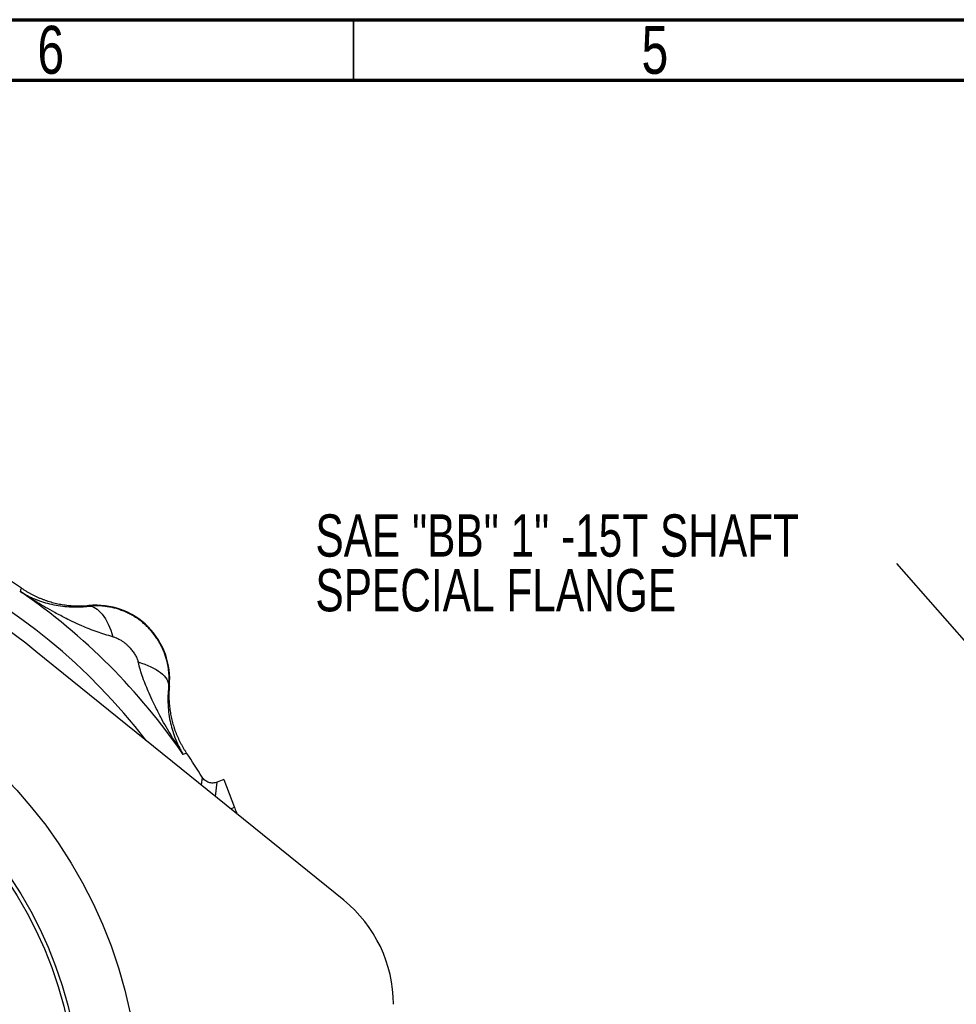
# Model space of a CAD drawing. Header units: inches. Extents: x 0.6 to 16.3, y 0.2 to 11.5.
# Tile 8 of 18: x 5.4 to 8.5, y 8.3 to 11.5. Entities that reach past the tile are written whole.
import ezdxf

# ---------------------------------------------------------------- set-up
doc = ezdxf.new("R2010")
doc.units = ezdxf.units.IN
doc.header["$MEASUREMENT"] = 0
doc.styles.add('SLDTEXTSTYLE0', font='TXT', dxfattribs={"width": 0.75})
doc.dimstyles.new('SLDDIMSTYLE3', dxfattribs={"dimtxt": 0.18, "dimasz": 0.14, "dimexe": 0, "dimexo": 0.0625, "dimgap": 0, "dimtad": 0, "dimtih": 1, "dimtoh": 1, "dimdec": 0, "dimrnd": 1e-09, "dimzin": 0, "dimdsep": 46, "dimtxsty": 'Standard', "dimsah": 1, "dimcen": 0.09, "dimadec": 0, "dimazin": 0, "dimtfac": 0.14, "dimtdec": 0, "dimtofl": 0, "dimtmove": 0, "dimatfit": 3, "dimfxl": 0, "dimfrac": 2, "dimtolj": 1, "dimtzin": 0, "dimarcsym": 0})

# ---------------------------------------------------------------- blocks, each defined once
blk = doc.blocks.new('SW_NOTE_0_2')
at = {"color": 0, "linetype": 'Continuous', "lineweight": 0, "char_height": 0.137795, "attachment_point": 1, "style": 'SLDTEXTSTYLE0'}
for s, insert in [('SAE "BB" 1" -15T SHAFT', (-1.8948, 0.1605)), ('SPECIAL FLANGE', (-1.8948, -0.0177))]:
    blk.add_mtext(s, dxfattribs=dict(at, insert=insert))

msp = doc.modelspace()

# ---------------------------------------------------------------- linework, layer by layer
at = {"color": 7, "linetype": 'Continuous', "lineweight": 70}
for p, q in [((0.5906, 11.4961), (16.3386, 11.4961)), ((0.7874, 11.2992), (16.1417, 11.2992))]:
    msp.add_line(p, q, dxfattribs=at)
at = {"color": 7, "linetype": 'Continuous', "lineweight": 35}
msp.add_line((6.4961, 11.2992), (6.4961, 11.4961), dxfattribs=at)
at = {"color": 7, "linetype": 'Continuous', "lineweight": 25}
for p, q in [((5.4113, 9.6324), (5.413, 9.6381)), ((5.413, 9.6381), (5.4148, 9.6439)), ((5.6339, 9.5853), (5.634, 9.5874)), ((6.4648, 8.6271), (5.462, 9.4379)), ((5.8966, 9.3248), (5.8945, 9.3247)), ((5.9473, 9.1038), (5.9417, 9.102)), ((5.9531, 9.1055), (5.9473, 9.1038)), ((6.0737, 9.0199), (6.052, 9.0116)), ((6.0737, 9.0199), (6.1084, 8.9295))]:
    msp.add_line(p, q, dxfattribs=at)
at = {"color": 8, "linetype": 'Continuous', "lineweight": 25}
for p, q in [((6.0036, 9.0278), (6.0007, 9.0023)), ((6.0471, 8.9648), (6.0519, 9.0115)), ((6.1084, 8.9295), (6.0964, 8.9249))]:
    msp.add_line(p, q, dxfattribs=at)
at = {"color": 7, "linetype": 'Continuous', "lineweight": 25}
for radius in [1.543, 1.3507, 1.3373]:
    msp.add_circle((4.2572, 7.948), radius, dxfattribs=at)
for centre, radius, start, end in [((4.2572, 7.948), 2.0533, 55.6839, 124.3161), ((4.2572, 7.948), 1.9161, 51.0407, 128.9593), ((4.2572, 7.948), 2.0419, 34.4163, 55.5837), ((5.6568, 9.3476), 0.2409, 354.5811, 95.4189), ((4.2572, 7.948), 2.0533, 31.7307, 34.3161), ((6.1905, 8.288), 0.4361, 0, 51.0407)]:
    msp.add_arc(centre, radius, start, end, dxfattribs=at)
at = {"color": 8, "linetype": 'Continuous', "lineweight": 25}
msp.add_arc((4.2572, 7.948), 1.9709, 37.5048, 142.4952, dxfattribs=at)
at = {"color": 7, "linetype": 'Continuous', "lineweight": 25}
for points, knots in [([(5.4113, 9.6324), (5.414, 9.6308), (5.4191, 9.6277), (5.4268, 9.6234), (5.4342, 9.6195), (5.4411, 9.6161), (5.4476, 9.6131), (5.4536, 9.6104), (5.4664, 9.6051), (5.4856, 9.5982), (5.5132, 9.5907), (5.5411, 9.5856), (5.5652, 9.5833), (5.5836, 9.5826), (5.5964, 9.5826), (5.6091, 9.583), (5.6215, 9.5839), (5.6298, 9.5848), (5.6339, 9.5853)], [0, 0, 0, 0, 0.045138, 0.087505, 0.127104, 0.163937, 0.198008, 0.229318, 0.257869, 0.393408, 0.51334, 0.643659, 0.761584, 0.81312, 0.862692, 0.910335, 0.956089, 1, 1, 1, 1]), ([(5.7126, 9.4857), (5.6951, 9.49), (5.6774, 9.4954), (5.6434, 9.5076), (5.6271, 9.5141), (5.6009, 9.5256), (5.5907, 9.5302), (5.5742, 9.5381), (5.5679, 9.5412), (5.5489, 9.5508), (5.5362, 9.5575), (5.5032, 9.5755), (5.483, 9.5872), (5.4456, 9.6101), (5.4283, 9.6211), (5.4113, 9.6324)], [-1.668217, -1.668217, -1.668217, -1.668217, -1.375984, -1.375984, -1.042003, -1.042003, -0.833265, -0.833265, -0.728896, -0.728896, -0.561906, -0.561906, -0.294721, -0.294721, 0.001686, 0.001686, 0.001686, 0.001686]), ([(5.4148, 9.6439), (5.4174, 9.6421), (5.4228, 9.6385), (5.431, 9.6335), (5.4393, 9.6286), (5.4477, 9.624), (5.4563, 9.6197), (5.465, 9.6156), (5.4739, 9.6117), (5.4828, 9.6081), (5.4918, 9.6048), (5.501, 9.6017), (5.5102, 9.5989), (5.5195, 9.5964), (5.5288, 9.5941), (5.5382, 9.5921), (5.5477, 9.5904), (5.5572, 9.589), (5.5668, 9.5878), (5.5764, 9.5869), (5.586, 9.5863), (5.5956, 9.5859), (5.6052, 9.5859), (5.6148, 9.5861), (5.6245, 9.5866), (5.6308, 9.5871), (5.634, 9.5874)], [0, 0, 0, 0, 0.041668, 0.083337, 0.125006, 0.166675, 0.208344, 0.250014, 0.291682, 0.33335, 0.375017, 0.416682, 0.458346, 0.500009, 0.541671, 0.583335, 0.624999, 0.666665, 0.708332, 0.75, 0.791667, 0.833335, 0.875002, 0.916669, 0.958334, 1, 1, 1, 1]), ([(5.8945, 9.3247), (5.8947, 9.3271), (5.8952, 9.3319), (5.8956, 9.3392), (5.8957, 9.3464), (5.8957, 9.3537), (5.8954, 9.3609), (5.895, 9.3682), (5.8942, 9.3754), (5.8933, 9.3826), (5.8922, 9.3898), (5.8908, 9.3969), (5.8892, 9.404), (5.8874, 9.4111), (5.8854, 9.4181), (5.8832, 9.425), (5.8807, 9.4318), (5.8781, 9.4386), (5.8752, 9.4453), (5.8722, 9.4519), (5.8689, 9.4584), (5.8655, 9.4648), (5.8618, 9.4711), (5.858, 9.4773), (5.8539, 9.4833), (5.8497, 9.4893), (5.8453, 9.4951), (5.8408, 9.5007), (5.836, 9.5062), (5.8311, 9.5116), (5.8261, 9.5168), (5.8209, 9.5219), (5.8155, 9.5268), (5.81, 9.5315), (5.8043, 9.5361), (5.7985, 9.5405), (5.7926, 9.5447), (5.7865, 9.5487), (5.7803, 9.5526), (5.774, 9.5562), (5.7676, 9.5597), (5.7611, 9.5629), (5.7545, 9.566), (5.7478, 9.5688), (5.7411, 9.5715), (5.7342, 9.5739), (5.7273, 9.5762), (5.7203, 9.5782), (5.7133, 9.58), (5.7062, 9.5816), (5.699, 9.5829), (5.6919, 9.5841), (5.6847, 9.585), (5.6774, 9.5857), (5.6702, 9.5862), (5.6629, 9.5865), (5.6557, 9.5865), (5.6484, 9.5863), (5.6412, 9.5859), (5.6363, 9.5855), (5.6339, 9.5853)], [0, 0, 0, 0, 0.01734, 0.034669, 0.051988, 0.069298, 0.086599, 0.10389, 0.121174, 0.138449, 0.155716, 0.172976, 0.190229, 0.207475, 0.224715, 0.241949, 0.259177, 0.276401, 0.293619, 0.310833, 0.328043, 0.345249, 0.362452, 0.379652, 0.396849, 0.414044, 0.431238, 0.448429, 0.46562, 0.48281, 0.499999, 0.517189, 0.534379, 0.551569, 0.568761, 0.585954, 0.603149, 0.620347, 0.637547, 0.654749, 0.671956, 0.689166, 0.70638, 0.723598, 0.740821, 0.75805, 0.775284, 0.792524, 0.80977, 0.827023, 0.844283, 0.861551, 0.878826, 0.896109, 0.913401, 0.930701, 0.948011, 0.965331, 0.98266, 1, 1, 1, 1]), ([(5.7126, 9.4857), (5.7136, 9.4854), (5.7172, 9.4845), (5.7217, 9.4829), (5.7272, 9.4805), (5.7332, 9.4775), (5.741, 9.4728), (5.749, 9.4671), (5.7565, 9.4611), (5.7624, 9.4555), (5.7669, 9.4508), (5.7723, 9.4448), (5.7791, 9.4362), (5.7863, 9.4249), (5.791, 9.4155), (5.7933, 9.4092), (5.7943, 9.4058), (5.7947, 9.4041), (5.7949, 9.4033)], [0, 0, 0, 0, 0.0272854, 0.0966957, 0.1181176, 0.1775137, 0.2645843, 0.3409911, 0.4198607, 0.5000563, 0.5401228, 0.5799897, 0.6971505, 0.8081797, 0.9099168, 0.9564277, 0.9785373, 1, 1, 1, 1]), ([(5.9417, 9.102), (5.9304, 9.119), (5.9193, 9.1364), (5.8965, 9.1738), (5.8847, 9.194), (5.8667, 9.2269), (5.86, 9.2396), (5.8504, 9.2587), (5.8473, 9.265), (5.8394, 9.2815), (5.8348, 9.2916), (5.8233, 9.3179), (5.8168, 9.3341), (5.8047, 9.3681), (5.7992, 9.3859), (5.7949, 9.4033)], [0, 0, 0, 0, 0.296408, 0.296408, 0.563592, 0.563592, 0.730583, 0.730583, 0.834952, 0.834952, 1.04369, 1.04369, 1.37767, 1.37767, 1.669903, 1.669903, 1.669903, 1.669903]), ([(5.8945, 9.3247), (5.8942, 9.3221), (5.8936, 9.317), (5.8929, 9.3093), (5.8924, 9.3015), (5.892, 9.2937), (5.8918, 9.2857), (5.8918, 9.2777), (5.892, 9.2696), (5.8927, 9.2544), (5.8949, 9.2319), (5.9, 9.204), (5.9074, 9.1764), (5.9153, 9.1543), (5.9236, 9.1354), (5.9315, 9.1192), (5.9381, 9.1081), (5.9417, 9.102)], [0, 0, 0, 0, 0.027232, 0.055177, 0.083846, 0.113252, 0.143403, 0.174311, 0.205982, 0.238426, 0.356347, 0.48667, 0.606598, 0.742141, 0.813048, 0.89899, 1, 1, 1, 1]), ([(5.8966, 9.3248), (5.8964, 9.3216), (5.8958, 9.3152), (5.8953, 9.3056), (5.8951, 9.296), (5.8952, 9.2863), (5.8955, 9.2767), (5.8961, 9.2671), (5.897, 9.2575), (5.8982, 9.248), (5.8997, 9.2385), (5.9014, 9.229), (5.9034, 9.2196), (5.9056, 9.2102), (5.9082, 9.2009), (5.911, 9.1917), (5.914, 9.1826), (5.9174, 9.1736), (5.921, 9.1646), (5.9248, 9.1558), (5.9289, 9.1471), (5.9333, 9.1385), (5.9379, 9.13), (5.9427, 9.1217), (5.9478, 9.1135), (5.9513, 9.1082), (5.9531, 9.1055)], [0, 0, 0, 0, 0.041666, 0.083331, 0.124998, 0.166665, 0.208333, 0.25, 0.291668, 0.333335, 0.375001, 0.416665, 0.458329, 0.499991, 0.541654, 0.583318, 0.624983, 0.66665, 0.708318, 0.749986, 0.791656, 0.833325, 0.874994, 0.916663, 0.958332, 1, 1, 1, 1]), ([(6.052, 9.0115), (6.0498, 9.0107), (6.0476, 9.0101), (6.0431, 9.0092), (6.0408, 9.009), (6.0338, 9.0088), (6.0292, 9.0095), (6.0204, 9.0125), (6.0164, 9.0147), (6.0091, 9.0205), (6.0061, 9.0239), (6.0036, 9.0279)], [0, 0, 0, 0, 0.125, 0.125, 0.25, 0.25, 0.5, 0.5, 0.75, 0.75, 1, 1, 1, 1]), ([(6.1084, 8.9295), (6.109, 8.9281), (6.1101, 8.9251), (6.1143, 8.9142), (6.1163, 8.9088)], [0, 0, 0, 0, 0.511949, 1, 1, 1, 1])]:
    msp.add_open_spline(points, degree=3, knots=knots, dxfattribs=at)
for points in [[(5.6339, 9.5853), (5.6485, 9.5857), (5.6796, 9.5669), (5.704, 9.5154), (5.7126, 9.4857)], [(5.7949, 9.4033), (5.8246, 9.3948), (5.8761, 9.3703), (5.8949, 9.3393), (5.8945, 9.3247)]]:
    msp.add_open_spline(points, degree=3, dxfattribs=at)

# ---------------------------------------------------------------- block references
at = {"color": 7, "linetype": 'Continuous', "lineweight": 0}
msp.add_blockref('SW_NOTE_0_2', (8.2673, 9.7238), dxfattribs=at)

# ---------------------------------------------------------------- texts
at = {"color": 7, "linetype": 'Continuous', "lineweight": 0, "char_height": 0.1562, "attachment_point": 2, "style": 'SLDTEXTSTYLE0'}
for s, insert in [('6', (5.5102, 11.476)), ('5', (7.4787, 11.476))]:
    msp.add_mtext(s, dxfattribs=dict(at, insert=insert))

# ---------------------------------------------------------------- leaders
at = {"color": 7, "linetype": 'Continuous', "lineweight": 0}
msp.add_leader([(8.8029, 9.1139), (8.2673, 9.7238)], dimstyle='SLDDIMSTYLE3', dxfattribs=at)

doc.saveas('drawing.dxf')
